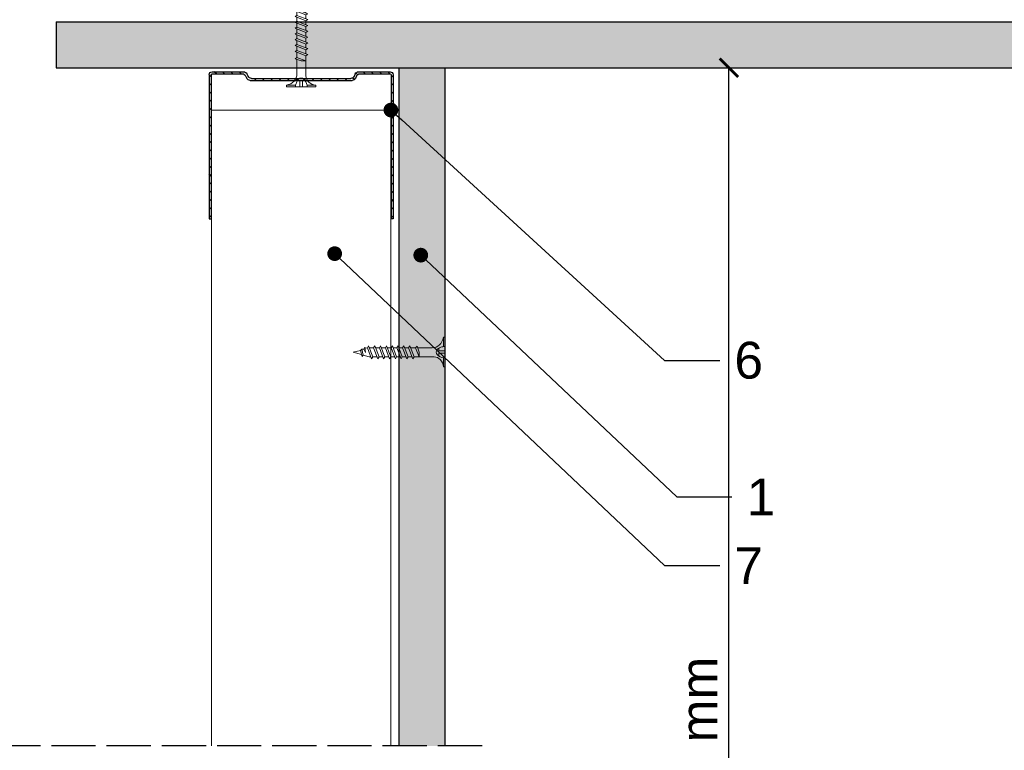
# Model space of a CAD drawing. Header units: millimetres. Extents: x 2264 to 5026, y 1272 to 2447.
# Tile 6 of 18: x 2735 to 3003, y 1749 to 1948. Entities that reach past the tile are written whole.
import ezdxf
from ezdxf import colors
from ezdxf.entities.mleader import LeaderData, LeaderLine
from ezdxf.math import Vec2, Vec3

# ---------------------------------------------------------------- set-up
doc = ezdxf.new("R2010")
doc.units = ezdxf.units.MM
doc.linetypes.add('ACAD_ISO02W100', pattern=[15, 12, -3])
for name, color, linetype, lineweight in [('_RIGIPS AKCESORIA', 7, 'Continuous', 18), ('_RIGIPS G-K', 7, 'Continuous', 25), ('_RIGIPS PROFIL', 7, 'Continuous', 18), ('PRZERYWANA', 7, 'ACAD_ISO02W100', 25)]:
    doc.layers.add(name, color=color, linetype=linetype, lineweight=lineweight)
doc.styles.get("Standard").update_dxf_attribs({"font": 'arial.ttf'})
doc.dimstyles.new('ISO-25', dxfattribs={"dimtxt": 2.5, "dimasz": 2.5, "dimexe": 1.25, "dimexo": 0.625, "dimtad": 1, "dimtxsty": 'Standard', "dimcen": 2.5, "dimadec": 0, "dimazin": 0, "dimtfac": 1, "dimtmove": 0, "dimatfit": 3, "dimfxl": 1, "dimarcsym": 0})

# ---------------------------------------------------------------- blocks, each defined once
blk = doc.blocks.new('UW 50 ULTRASTIL')
h = blk.add_hatch()
h.set_pattern_fill('ANSI31', color=256, scale=0.5, style=0)
h.paths.add_polyline_path([(-104.51, 0.56), (-104.18, 1.24, -0.286951), (-103.29, 1.8), (-82.41, 1.8), (-76.29, 1.8, -0.286951), (-75.39, 1.24), (-75.06, 0.56, 0.286951), (-74.16, 0), (-65.59, 0, 0.414214), (-64.79, 0.8), (-64.79, 40), (-65.34, 40), (-65.34, 0.8, -0.414214), (-65.59, 0.55), (-73.82, 0.55, -0.286951), (-74.72, 1.11), (-75.05, 1.79, 0.286951), (-75.94, 2.35), (-103.63, 2.35, 0.286951), (-104.53, 1.79), (-104.86, 1.11, -0.286951), (-105.76, 0.55), (-113.99, 0.55, -0.414214), (-114.24, 0.8), (-114.24, 40), (-114.79, 40), (-114.79, 0.8, 0.414214), (-113.99, 0), (-105.41, 0, 0.286951)])
for p, q in [((-114.79, 0.8), (-114.79, 40)), ((-114.79, 40), (-114.24, 40)), ((-114.24, 0.8), (-114.24, 40)), ((-65.34, 0.8), (-65.34, 40)), ((-64.79, 40), (-65.34, 40)), ((-64.79, 0.8), (-64.79, 40)), ((-113.99, 0.55), (-105.76, 0.55)), ((-113.99, 0), (-105.41, 0)), ((-104.86, 1.11), (-104.53, 1.79)), ((-104.51, 0.56), (-104.18, 1.24)), ((-103.63, 2.35), (-75.94, 2.35)), ((-103.29, 1.8), (-76.29, 1.8)), ((-75.06, 0.56), (-75.39, 1.24)), ((-74.72, 1.11), (-75.05, 1.79)), ((-74.16, 0), (-65.59, 0)), ((-73.82, 0.55), (-65.59, 0.55))]:
    blk.add_line(p, q)
for centre, radius, start, end in [((-113.99, 0.8), 0.8, 180, 270), ((-113.99, 0.8), 0.25, 180, 270), ((-105.76, 1.55), 1, 270, 334.0435), ((-105.41, 1), 1, 270, 334.0435), ((-103.63, 1.35), 1, 90, 154.0435), ((-103.29, 0.8), 1, 90, 154.0435), ((-76.29, 0.8), 1, 25.9565, 90), ((-75.94, 1.35), 1, 25.9565, 90), ((-74.16, 1), 1, 205.9565, 270), ((-73.82, 1.55), 1, 205.9565, 270), ((-65.59, 0.8), 0.8, 270, 0), ((-65.59, 0.8), 0.25, 270, 0)]:
    blk.add_arc(centre, radius, start, end)
blk = doc.blocks.new('TN 35')
at = {"layer": '_RIGIPS AKCESORIA'}
for p, q in [((0, -0.84), (0, 7.16)), ((0, 7.16), (0.46, 7.16)), ((0.46, 7.16), (0.46, 4.78)), ((0.46, 4.78), (0, 4.78)), ((0, 3.5), (1.77, 3.5)), ((0, 2.83), (1.77, 2.83)), ((1.77, 3.5), (1.77, 4.2)), ((1.77, 2.83), (1.77, 2.18)), ((3.02, 4.46), (8.47, 4.46)), ((7.12, 4.46), (7.12, 3.18)), ((8.03, 2.01), (7.12, 4.46)), ((7.12, 3.18), (7.65, 1.53)), ((8.47, 4.46), (8.79, 5)), ((9.61, 1.51), (8.47, 4.46)), ((8.79, 5), (9.93, 2.01)), ((9, 4.46), (10.1, 4.46)), ((10.1, 4.46), (10.41, 5)), ((11.23, 1.51), (10.1, 4.46)), ((10.41, 5), (11.56, 2.01)), ((10.62, 4.46), (11.67, 4.46)), ((11.67, 4.46), (11.99, 5)), ((12.81, 1.51), (11.67, 4.46)), ((11.99, 5), (13.14, 2.01)), ((12.2, 4.46), (13.21, 4.46)), ((13.21, 4.46), (13.52, 5)), ((14.34, 1.51), (13.21, 4.46)), ((13.52, 5), (14.67, 2.01)), ((13.73, 4.46), (14.8, 4.46)), ((14.8, 4.46), (15.12, 5)), ((15.94, 1.51), (14.8, 4.46)), ((15.12, 5), (16.26, 2.01)), ((15.33, 4.46), (16.42, 4.46)), ((16.42, 4.46), (16.73, 5)), ((17.55, 1.51), (16.42, 4.46)), ((16.73, 5), (17.88, 2.01)), ((16.94, 4.46), (17.99, 4.46)), ((17.99, 4.46), (18.31, 5)), ((19.13, 1.51), (17.99, 4.46)), ((18.31, 5), (19.45, 2.01)), ((18.52, 4.46), (19.57, 4.46)), ((19.57, 4.46), (19.88, 5)), ((20.7, 1.51), (19.57, 4.46)), ((19.88, 5), (21.03, 2.01)), ((20.09, 4.46), (21.14, 4.46)), ((21.14, 4.46), (21.46, 5)), ((22.28, 1.51), (21.14, 4.46)), ((21.46, 5), (22.6, 2.01)), ((21.67, 4.46), (22.72, 4.46)), ((22.72, 4.46), (23.03, 5)), ((23.85, 1.51), (22.72, 4.46)), ((23.03, 5), (24.18, 2.01)), ((23.24, 4.46), (24.29, 4.46)), ((24.29, 4.46), (24.61, 5)), ((25.43, 1.51), (24.29, 4.46)), ((24.61, 5), (25.75, 2.01)), ((24.81, 4.46), (25.87, 4.46)), ((25.87, 4.46), (26.18, 5)), ((27, 1.51), (25.87, 4.46)), ((26.18, 5), (27.33, 2.01)), ((26.39, 4.46), (27.44, 4.46)), ((27.44, 4.46), (27.76, 5)), ((28.58, 1.51), (27.44, 4.46)), ((27.76, 5), (28.9, 2.01)), ((27.96, 4.46), (29.13, 4.46)), ((29.13, 4.46), (29.45, 5)), ((30.27, 1.51), (29.13, 4.46)), ((29.45, 5), (30.59, 2.01)), ((29.65, 4.46), (30.15, 4.46)), ((30.15, 4.46), (31.73, 3.98)), ((31.3, 1.83), (31.12, 3.28)), ((31.12, 3.28), (31.59, 2.4)), ((31.73, 3.98), (32.01, 4.37)), ((32.15, 2.36), (31.73, 3.98)), ((32.01, 4.37), (32.48, 2.71)), ((32.48, 2.71), (32.15, 2.36)), ((32.16, 3.85), (35, 3.24)), ((35, 3.24), (32.48, 2.71)), ((0.46, 1.64), (0, 1.64)), ((0.46, -0.84), (0.46, 1.64)), ((7.49, 2.01), (3.55, 2.01)), ((7.65, 1.53), (8.03, 2.01)), ((9.41, 2.01), (8.03, 2.01)), ((9.93, 2.01), (9.61, 1.51)), ((11.04, 2.01), (9.93, 2.01)), ((11.56, 2.01), (11.23, 1.51)), ((12.61, 2.01), (11.56, 2.01)), ((13.14, 2.01), (12.81, 1.51)), ((14.15, 2.01), (13.14, 2.01)), ((14.67, 2.01), (14.34, 1.51)), ((15.74, 2.01), (14.67, 2.01)), ((16.26, 2.01), (15.94, 1.51)), ((17.36, 2.01), (16.26, 2.01)), ((17.88, 2.01), (17.55, 1.51)), ((18.93, 2.01), (17.84, 2.01)), ((19.45, 2.01), (19.13, 1.51)), ((20.51, 2.01), (19.41, 2.01)), ((21.03, 2.01), (20.7, 1.51)), ((22.08, 2.01), (20.99, 2.01)), ((22.6, 2.01), (22.28, 1.51)), ((23.66, 2.01), (22.56, 2.01)), ((24.18, 2.01), (23.85, 1.51)), ((25.23, 2.01), (24.14, 2.01)), ((25.75, 2.01), (25.43, 1.51)), ((26.81, 2.01), (25.71, 2.01)), ((27.33, 2.01), (27, 1.51)), ((28.38, 2.01), (27.33, 2.01)), ((28.9, 2.01), (28.58, 1.51)), ((28.9, 2.01), (30.07, 2.01)), ((30.59, 2.01), (30.27, 1.51)), ((30.59, 2.01), (31.26, 2.12)), ((31.59, 2.4), (31.3, 1.83)), ((32.15, 2.36), (31.59, 2.4)), ((0, -0.84), (0.46, -0.84))]:
    blk.add_line(p, q, dxfattribs=at)
for centre, major_axis, ratio, start_param, end_param in [((3.09, 7.67), (0.17, 3.2), 0.826134, 1.773653, 3.180586), ((-0.04, 0.9), (0, 3.93), 0.848176, -0.720942, -0.151112), ((1.66, 3.18), (0, 0.895), 0.848176, -1.552777, -0.720942), ((1.66, 3.18), (0, 0.895), 0.848176, 3.862535, 4.730408), ((3.37, -1.57), (0.28, 3.57), 0.832181, 0.035984, 1.430787), ((-2.73, 15.91), (0, 14.76), 0.848176, 3.399396, 3.475072), ((0.59, 4.62), (0, 2.81), 0.848176, 3.475072, 3.862535)]:
    blk.add_ellipse(centre, major_axis=major_axis, ratio=ratio, start_param=start_param, end_param=end_param, dxfattribs=at)
blk = doc.blocks.new('TN 25')
at = {"layer": '_RIGIPS AKCESORIA'}
for p, q in [((0, -0.84), (0, 7.16)), ((0, 7.16), (0.46, 7.16)), ((0.46, 7.16), (0.46, 4.78)), ((0.46, 4.78), (0, 4.78)), ((0, 3.5), (1.77, 3.5)), ((0, 2.83), (1.77, 2.83)), ((1.77, 3.5), (1.77, 4.2)), ((1.77, 2.83), (1.77, 2.18)), ((3.02, 4.46), (8.47, 4.46)), ((7.12, 4.46), (7.12, 3.18)), ((8.03, 2.01), (7.12, 4.46)), ((7.12, 3.18), (7.65, 1.53)), ((8.47, 4.46), (8.79, 5)), ((9.61, 1.51), (8.47, 4.46)), ((8.79, 5), (9.93, 2.01)), ((9, 4.46), (10.1, 4.46)), ((10.1, 4.46), (10.41, 5)), ((11.23, 1.51), (10.1, 4.46)), ((10.41, 5), (11.56, 2.01)), ((10.62, 4.46), (11.67, 4.46)), ((11.67, 4.46), (11.99, 5)), ((12.81, 1.51), (11.67, 4.46)), ((11.99, 5), (13.14, 2.01)), ((12.2, 4.46), (13.21, 4.46)), ((13.21, 4.46), (13.52, 5)), ((14.34, 1.51), (13.21, 4.46)), ((13.52, 5), (14.67, 2.01)), ((13.73, 4.46), (14.8, 4.46)), ((14.8, 4.46), (15.12, 5)), ((15.94, 1.51), (14.8, 4.46)), ((15.12, 5), (16.26, 2.01)), ((15.33, 4.46), (16.42, 4.46)), ((16.42, 4.46), (16.73, 5)), ((17.55, 1.51), (16.42, 4.46)), ((16.73, 5), (17.88, 2.01)), ((16.94, 4.46), (17.99, 4.46)), ((17.99, 4.46), (18.31, 5)), ((19.13, 1.51), (17.99, 4.46)), ((18.31, 5), (19.45, 2.01)), ((18.52, 4.46), (19.68, 4.46)), ((19.68, 4.46), (20, 5)), ((20.82, 1.51), (19.68, 4.46)), ((20, 5), (21.14, 2.01)), ((20.21, 4.46), (20.7, 4.46)), ((20.7, 4.46), (22.28, 3.98)), ((21.85, 1.83), (21.67, 3.28)), ((21.67, 3.28), (22.14, 2.4)), ((22.28, 3.98), (22.56, 4.37)), ((22.7, 2.36), (22.28, 3.98)), ((22.56, 4.37), (23.03, 2.71)), ((23.03, 2.71), (22.7, 2.36)), ((22.71, 3.85), (25, 3.24)), ((25, 3.24), (23.03, 2.71)), ((0.46, 1.64), (0, 1.64)), ((0.46, -0.84), (0.46, 1.64)), ((7.49, 2.01), (3.55, 2.01)), ((7.65, 1.53), (8.03, 2.01)), ((9.41, 2.01), (8.03, 2.01)), ((9.93, 2.01), (9.61, 1.51)), ((11.04, 2.01), (9.93, 2.01)), ((11.56, 2.01), (11.23, 1.51)), ((12.61, 2.01), (11.56, 2.01)), ((13.14, 2.01), (12.81, 1.51)), ((14.15, 2.01), (13.14, 2.01)), ((14.67, 2.01), (14.34, 1.51)), ((15.74, 2.01), (14.67, 2.01)), ((16.26, 2.01), (15.94, 1.51)), ((17.36, 2.01), (16.26, 2.01)), ((17.88, 2.01), (17.55, 1.51)), ((18.93, 2.01), (17.88, 2.01)), ((19.45, 2.01), (19.13, 1.51)), ((19.45, 2.01), (20.62, 2.01)), ((21.14, 2.01), (20.82, 1.51)), ((21.14, 2.01), (21.81, 2.12)), ((22.14, 2.4), (21.85, 1.83)), ((22.7, 2.36), (22.14, 2.4)), ((0, -0.84), (0.46, -0.84))]:
    blk.add_line(p, q, dxfattribs=at)
for centre, major_axis, ratio, start_param, end_param in [((3.09, 7.67), (0.17, 3.2), 0.826134, 1.773653, 3.180586), ((-0.04, 0.9), (0, 3.93), 0.848176, -0.720942, -0.151112), ((1.66, 3.18), (0, 0.895), 0.848176, -1.552777, -0.720942), ((1.66, 3.18), (0, 0.895), 0.848176, 3.862535, 4.730408), ((3.37, -1.57), (0.28, 3.57), 0.832181, 0.035984, 1.430787), ((-2.73, 15.91), (0, 14.76), 0.848176, 3.399396, 3.475072), ((0.59, 4.62), (0, 2.81), 0.848176, 3.475072, 3.862535)]:
    blk.add_ellipse(centre, major_axis=major_axis, ratio=ratio, start_param=start_param, end_param=end_param, dxfattribs=at)
blk = doc.blocks.new('_ArchTick')
at = {"color": 0, "linetype": 'ByBlock', "const_width": 0.15}
blk.add_lwpolyline([(-0.5, -0.5), (0.5, 0.5)], dxfattribs=at)
blk = doc.blocks.new('*D18')
at = {"layer": '_RIGIPS PROFIL', "color": 0, "lineweight": -2, "transparency": 16777216}
for p, q in [((2926.74, 1934.56), (2928.99, 1934.56)), ((2927.74, 1525.99), (2927.74, 1934.56)), ((2926.74, 1525.99), (2928.99, 1525.99))]:
    blk.add_line(p, q, dxfattribs=at)
at = {"layer": 'Defpoints', "color": 0, "transparency": 16777216}
for p in [(2850.65, 1934.56), (2927.74, 1934.56), (2850.65, 1525.99)]:
    blk.add_point(p, dxfattribs=at)
at = {"layer": '_RIGIPS PROFIL', "color": 0, "lineweight": -2, "transparency": 16777216, "xscale": 5, "yscale": 5, "zscale": 5}
for p, rotation in [((2927.74, 1934.56), 90), ((2927.74, 1525.99), 270)]:
    blk.add_blockref('_ArchTick', p, dxfattribs=dict(at, rotation=rotation))
at = {"layer": '_RIGIPS PROFIL', "color": 0, "transparency": 16777216, "insert": (2919.63, 1730.28), "char_height": 10, "attachment_point": 5, "rotation": 90}
blk.add_mtext('max 1200 mm', dxfattribs=at)
blk = doc.blocks.new('_Dot')
at = {"color": 0, "linetype": 'ByBlock', "lineweight": -2}
blk.add_line((-0.5, 0), (-1, 0), dxfattribs=at)
at = {"color": 0, "linetype": 'ByBlock', "const_width": 0.5}
blk.add_lwpolyline([(-0.25, 0, 1), (0.25, 0, 1)], format="xyb", close=True, dxfattribs=at)

msp = doc.modelspace()

# ---------------------------------------------------------------- hatches: boundary and pattern name
at = {"layer": '_RIGIPS G-K'}
h = msp.add_hatch(dxfattribs=at)
h.set_pattern_fill('DOTS', color=256, scale=2, angle=-45, style=0)
h.set_pattern_definition([(315, (-162.3743, 408.564), (3.367596, 1.122532), [0, -3.175])])
h.paths.add_polyline_path([(2744.924, 1947.058), (2744.924, 1934.558), (3254.072, 1934.558), (3254.072, 1947.058)])
h = msp.add_hatch(dxfattribs=at)
h.set_pattern_fill('DOTS', color=256, scale=2, angle=-135, style=0)
h.set_pattern_definition([(225, (1312.156, 4343.1892), (1.122532, -3.367596), [0, -3.175])])
h.paths.add_polyline_path([(2850.65, 1740.276), (2838.15, 1740.276), (2838.15, 1525.994), (2850.65, 1525.994)])
h.paths.add_polyline_path([(2838.15, 1750.276), (2850.65, 1750.276), (2850.65, 1934.558), (2838.15, 1934.558)])

# ---------------------------------------------------------------- linework, layer by layer
for p, q in [((2744.924, 1947.058), (3254.072, 1947.058)), ((2744.924, 1947.058), (2744.924, 1934.558)), ((2744.924, 1934.558), (3254.072, 1934.558)), ((2838.15, 1750.276), (2838.15, 1934.558)), ((2850.65, 1750.276), (2850.65, 1934.558))]:
    msp.add_line(p, q, dxfattribs=at)
at = {"layer": '_RIGIPS PROFIL'}
for p, q in [((2787.1, 1923.058), (2835.9, 1923.058)), ((2787.1, 1750.276), (2787.1, 1923.058)), ((2835.9, 1923.058), (2835.9, 1750.276))]:
    msp.add_line(p, q, dxfattribs=at)
at = {"layer": 'PRZERYWANA'}
msp.add_line((2860.65, 1750.276), (2263.899, 1750.276), dxfattribs=at)

# ---------------------------------------------------------------- block references
at = {"xscale": -1, "rotation": 180}
msp.add_blockref('UW 50 ULTRASTIL', (2901.286, 1933.458), dxfattribs=at)
at = {"rotation": 180}
msp.add_blockref('TN 25', (2850.65, 1860.479), dxfattribs=at)
at = {"layer": '_RIGIPS AKCESORIA', "xscale": -1, "rotation": 270}
msp.add_blockref('TN 35', (2808.335, 1929.334), dxfattribs=at)

# ---------------------------------------------------------------- dimensions: what is measured, and where the dimension line sits
at = {"layer": '_RIGIPS PROFIL'}
dim = msp.add_linear_dim(base=(2927.739, 1934.558), p1=(2850.65, 1525.994), p2=(2850.65, 1934.558), angle=90, text='max 1200 mm', dimstyle='ISO-25', override={"dimtxt": 10, "dimasz": 5, "dimgap": 3, "dimblk1": 'ArchTick', "dimblk2": 'ArchTick', "dimsah": 1, "dimfxlon": 1}, dxfattribs=at)
dim.commit()
dim.dimension.update_dxf_attribs({"geometry": '*D18', "text_midpoint": (2919.633, 1730.276)})

# ---------------------------------------------------------------- leaders
ml = msp.add_multileader_mtext('Standard', dxfattribs=at)
ml.set_content('6', color=256)
ml.set_leader_properties()
ml.set_arrow_properties(name='DOT')
ml.build(insert=Vec2(0, 0))
ml.multileader.update_dxf_attribs({"dogleg_length": 15})
ctx = ml.context
ctx.base_point, ctx.char_height, ctx.landing_gap_size, ctx.plane_origin = Vec3(2925.238, 1855.008), 10, 4, Vec3(2853.198, 1912.048)
notes = []
notes.append((ctx, [(0, (1, 1, 0), (2910.238, 1855.008), (1, 0), 15, [(0, [(2835.9, 1923.058)], 0, [])])]))
ctx.mtext.insert, ctx.mtext.flow_direction = Vec3(2929.238, 1860.093), 5
ml = msp.add_multileader_mtext('Standard', dxfattribs=at)
ml.set_content('7', color=256)
ml.set_leader_properties()
ml.set_arrow_properties(name='DOT')
ml.build(insert=Vec2(0, 0))
ml.multileader.update_dxf_attribs({"dogleg_length": 15})
ctx = ml.context
ctx.base_point, ctx.char_height, ctx.landing_gap_size, ctx.plane_origin = Vec3(2925.238, 1799.289), 10, 4, Vec3(2853.198, 1856.329)
notes.append((ctx, [(0, (1, 1, 0), (2910.238, 1799.289), (1, 0), 15, [(0, [(2820.616, 1884.047)], 0, [])])]))
ctx.mtext.insert, ctx.mtext.flow_direction = Vec3(2929.238, 1804.289), 5
ml = msp.add_multileader_mtext('Standard', dxfattribs=at)
ml.set_content('1', color=256)
ml.set_leader_properties()
ml.set_arrow_properties(name='DOT')
ml.build(insert=Vec2(0, 0))
ml.multileader.update_dxf_attribs({"dogleg_length": 15})
ctx = ml.context
ctx.base_point, ctx.char_height, ctx.landing_gap_size, ctx.plane_origin = Vec3(2928.582, 1817.944), 10, 4, Vec3(2866.038, 1874.984)
notes.append((ctx, [(0, (1, 1, 0), (2913.582, 1817.944), (1, 0), 15, [(0, [(2844.011, 1883.632)], 0, [])])]))
ctx.mtext.insert, ctx.mtext.flow_direction = Vec3(2932.582, 1822.944), 5
for ctx, leaders in notes:
    for number, flags, end, landing, length, lines in leaders:
        leader = LeaderData()
        leader.index, (leader.has_last_leader_line, leader.has_dogleg_vector, leader.attachment_direction) = number, flags
        leader.last_leader_point, leader.dogleg_vector, leader.dogleg_length = Vec3(end), Vec3(landing), length
        for number, points, colour, breaks in lines:
            line = LeaderLine()
            line.index, line.vertices, line.color, line.breaks = number, Vec3.list(points), colors.encode_raw_color(colour), breaks
            leader.lines.append(line)
        ctx.leaders.append(leader)

doc.saveas('drawing.dxf')
